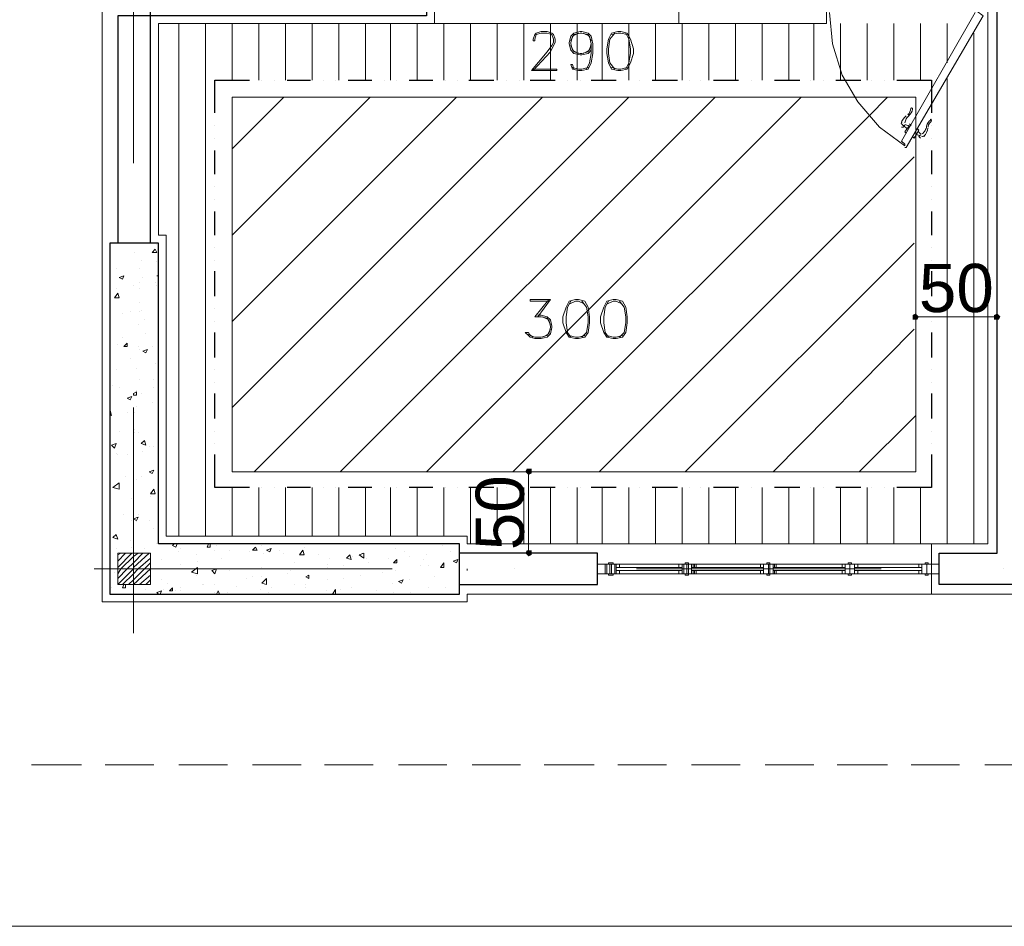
# Model space of a CAD drawing. Header units: metres. Extents: x 5.7 to 89.8, y 4 to 63.5.
# Tile 3 of 45: x 17.9 to 23.9, y 18 to 23.6. Entities that reach past the tile are written whole.
import ezdxf

# ---------------------------------------------------------------- set-up
doc = ezdxf.new("R2010")
doc.units = ezdxf.units.M
doc.header["$MEASUREMENT"] = 0
for name, color, linetype in [('PDF10_ax', 7, 'Continuous'), ('PDF10_column', 7, 'Continuous'), ('PDF10_dim', 7, 'Continuous'), ('PDF10_door', 7, 'Continuous'), ('PDF10_furn', 7, 'Continuous'), ('PDF10_halozen', 7, 'Continuous'), ('PDF10_hatch-plan', 7, 'Continuous'), ('PDF10_khatchin', 7, 'Continuous'), ('PDF10_Layer5', 7, 'Continuous'), ('PDF10_saghf kazeb', 7, 'Continuous'), ('PDF10_shear wall', 7, 'Continuous'), ('PDF10_Text', 7, 'Continuous'), ('PDF10_textt', 7, 'Continuous'), ('PDF10_wall', 7, 'Continuous'), ('PDF10_WIN', 7, 'Continuous')]:
    doc.layers.add(name, color=color, linetype=linetype)
doc.styles.add('PDF Arial', font='arial.ttf')

msp = doc.modelspace()

# ---------------------------------------------------------------- linework, layer by layer
at = {"layer": 'PDF10_ax', "lineweight": 9}
for points in [[(18.5818, 24.2096), (18.5818, 22.7072)], [(18.5818, 21.9559), (18.5818, 21.9559)], [(18.5818, 21.2047), (18.5818, 19.8178)], [(18.341, 20.2127), (20.1709, 20.2127)], [(20.9222, 20.2127), (20.9222, 20.2127)], [(21.6734, 20.2127), (23.1759, 20.2127)], [(23.9271, 20.2127), (23.9271, 20.2127)]]:
    msp.add_lwpolyline(points, dxfattribs=at)
at = {"layer": 'PDF10_column', "lineweight": 18}
for points in [[(18.5818, 23.8629), (18.5818, 23.5643)], [(18.5818, 20.3668), (18.5818, 20.0586)], [(18.4855, 20.2994), (18.5047, 20.309)], [(18.4855, 20.2608), (18.5336, 20.309)], [(18.4855, 20.2223), (18.5722, 20.309)], [(18.4855, 20.1838), (18.5047, 20.2127), (18.5818, 20.2897), (18.6107, 20.309)], [(18.4855, 20.1549), (18.5433, 20.2127), (18.5818, 20.2512), (18.6396, 20.309)], [(18.4855, 20.1164), (18.5818, 20.2127), (18.5818, 20.2223), (18.6781, 20.309)], [(18.5144, 20.1164), (18.5818, 20.1838), (18.6107, 20.2127), (18.6877, 20.2801)], [(18.7359, 20.2127), (18.4373, 20.2127)], [(18.5529, 20.1164), (18.5818, 20.1453), (18.6492, 20.2127), (18.6877, 20.2512)], [(18.5818, 20.1164), (18.6877, 20.2127)], [(18.6203, 20.1164), (18.6877, 20.1742)], [(18.6588, 20.1164), (18.6877, 20.1453)]]:
    msp.add_lwpolyline(points, dxfattribs=at)
msp.add_lwpolyline([(18.6877, 20.1164), (18.4855, 20.1164), (18.4855, 20.309), (18.6877, 20.309)], close=True, dxfattribs=at)
at = {"layer": 'PDF10_dim', "lineweight": 20}
for points in [[(23.3878, 21.7633), (23.3878, 21.8211)], [(23.8886, 21.7633), (23.8886, 21.8211)], [(23.8693, 21.7633), (23.8404, 21.7633), (23.4263, 21.7633), (23.407, 21.7633)], [(21.0089, 20.8098), (20.9511, 20.8098)], [(21.0089, 20.3283), (21.0089, 20.3571), (21.0089, 20.7713), (21.0089, 20.7906)], [(21.0089, 20.309), (20.9511, 20.309)]]:
    msp.add_lwpolyline(points, dxfattribs=at)
at = {"layer": 'PDF10_dim', "transparency": 33554559}
for points in [[(23.3878, 21.7826), (23.3685, 21.7729), (23.3878, 21.7633)], [(23.3878, 21.7633), (23.3974, 21.7729), (23.3878, 21.7826)], [(23.8886, 21.7633), (23.8886, 21.7826), (23.8693, 21.7729)], [(23.8982, 21.7729), (23.8886, 21.7633), (23.8886, 21.7826)], [(23.3685, 21.7729), (23.3878, 21.7633), (23.3685, 21.7633)], [(23.3685, 21.7633), (23.3685, 21.744), (23.3878, 21.7633)], [(23.3685, 21.744), (23.3878, 21.7633), (23.3878, 21.744)], [(23.407, 21.7633), (23.3878, 21.7633), (23.3974, 21.7729)], [(23.3878, 21.7633), (23.3878, 21.744), (23.3974, 21.744)], [(23.3974, 21.744), (23.407, 21.7633), (23.3878, 21.7633)], [(23.8693, 21.7729), (23.8693, 21.7633), (23.8886, 21.7633)], [(23.8693, 21.7633), (23.8886, 21.7633), (23.8693, 21.744)], [(23.8886, 21.7633), (23.8693, 21.744), (23.8886, 21.744)], [(23.9078, 21.7633), (23.8982, 21.7729), (23.8886, 21.7633)], [(23.8886, 21.744), (23.8982, 21.744), (23.8886, 21.7633)], [(23.8982, 21.744), (23.8886, 21.7633), (23.9078, 21.7633)], [(20.9992, 20.8291), (21.0089, 20.8098), (20.9896, 20.8098)], [(21.0089, 20.8098), (20.9896, 20.8098), (20.9992, 20.8002)], [(21.0089, 20.8291), (20.9992, 20.8291), (21.0089, 20.8098)], [(20.9992, 20.8002), (21.0089, 20.7906), (21.0089, 20.8098)], [(21.0281, 20.8098), (21.0281, 20.8291), (21.0089, 20.8098)], [(21.0281, 20.8291), (21.0089, 20.8098), (21.0089, 20.8291)], [(21.0089, 20.7906), (21.0089, 20.8098), (21.0281, 20.8002)], [(21.0089, 20.8098), (21.0281, 20.8002), (21.0281, 20.8098)], [(21.0089, 20.309), (20.9992, 20.3283), (20.9896, 20.309)], [(21.0089, 20.3283), (21.0089, 20.309), (20.9992, 20.3283)], [(21.0089, 20.309), (21.0281, 20.309), (21.0281, 20.3283)], [(21.0281, 20.3283), (21.0089, 20.3283), (21.0089, 20.309)], [(20.9896, 20.309), (20.9992, 20.2994), (21.0089, 20.309)], [(20.9992, 20.2994), (21.0089, 20.309), (21.0089, 20.2897)], [(21.0089, 20.2897), (21.0281, 20.2994), (21.0089, 20.309)], [(21.0281, 20.2994), (21.0089, 20.309), (21.0281, 20.309)]]:
    msp.add_solid(points, dxfattribs=at)
at = {"layer": 'PDF10_door', "lineweight": 18}
for points in [[(23.7537, 23.6318), (23.3011, 22.842), (23.3203, 22.8227), (23.3203, 22.8131), (23.1662, 22.9287), (23.0314, 23.0828), (22.9351, 23.2465), (22.8773, 23.4391), (22.858, 23.6318)], [(23.3203, 22.8035), (23.33, 22.8035), (23.8019, 23.6125), (23.7634, 23.6414)]]:
    msp.add_lwpolyline(points, dxfattribs=at)
at = {"layer": 'PDF10_door', "lineweight": 5}
for points in [[(23.3429, 23.0082, 0.014544), (23.3392, 23.0052, 0.199983), (23.3584, 23.0423, -1.000012), (23.3685, 23.0388, -0.199983), (23.3439, 22.9993)], [(23.3487, 23.0005, 0.099026), (23.33, 22.9792, 0.092322), (23.3212, 22.9543)], [(23.3019, 22.9576, 0.361433), (23.3107, 22.9383), (23.3203, 22.9383), (23.3107, 22.9287), (23.3011, 22.9287)], [(23.4283, 22.8869, 0.092349), (23.4455, 22.907, 0.098999), (23.4546, 22.9338, -0.199983), (23.4798, 22.9736)], [(23.4634, 22.9279, 0.014536), (23.4641, 22.9326, -0.199983), (23.4856, 22.966)]]:
    msp.add_lwpolyline(points, format="xyb", dxfattribs=at)
for points in [[(23.3107, 22.9479), (23.3107, 22.9479)], [(23.3107, 22.9287), (23.3203, 22.9383)], [(23.3492, 22.9383), (23.3203, 22.8998), (23.33, 22.8902)], [(23.3589, 22.9383), (23.3492, 22.9479)], [(23.3974, 22.919), (23.407, 22.9094), (23.3781, 22.8613), (23.3685, 22.8709)], [(23.3781, 22.8709), (23.3781, 22.8709)], [(23.3974, 22.9094), (23.3974, 22.9094)], [(23.407, 22.8709), (23.4167, 22.8805), (23.407, 22.8709), (23.4167, 22.8613)], [(23.4263, 22.8805), (23.4263, 22.8805)]]:
    msp.add_lwpolyline(points, dxfattribs=at)
for centre, radius, start, end in [((23.4022, 22.9142), 0.1108, 130.71527, 160.51579), ((23.2963, 22.895), 0.0433, 30.05826, 61.86959), ((23.3444, 22.9816), 0.0433, 238.13419, 269.95045), ((23.4793, 22.972), 0.00482, 307.38217, 127.38024), ((23.3926, 22.8372), 0.0433, 58.12866, 89.94495), ((23.4407, 22.9239), 0.0433, 210.06458, 241.87445), ((23.4311, 22.8853), 0.0144, 240.00696, 319.48271), ((23.3541, 22.9431), 0.1108, 319.48246, 349.28832)]:
    msp.add_arc(centre, radius, start, end, dxfattribs=at)
at = {"layer": 'PDF10_furn', "lineweight": 9}
msp.add_lwpolyline([(58.1853, 29.0156), (58.1853, 18.0168), (15.2301, 18.0168), (15.2301, 52.8143), (66.0829, 52.8143), (66.0829, 29.0156)], close=True, dxfattribs=at)
at = {"layer": 'PDF10_halozen', "lineweight": 25}
for points in [[(19.0826, 23.0154), (19.0826, 23.2176), (19.2945, 23.2176)], [(19.3716, 23.2176), (19.3716, 23.2176)], [(19.4486, 23.2176), (19.4486, 23.2176)], [(19.5257, 23.2176), (19.6701, 23.2176)], [(19.7472, 23.2176), (19.7472, 23.2176)], [(19.8242, 23.2176), (19.8242, 23.2176)], [(19.9013, 23.2176), (20.0457, 23.2176)], [(20.1228, 23.2176), (20.1228, 23.2176)], [(20.1998, 23.2176), (20.1998, 23.2176)], [(20.2769, 23.2176), (20.4214, 23.2176)], [(20.4984, 23.2176), (20.4984, 23.2176)], [(20.5755, 23.2176), (20.5755, 23.2176)], [(20.6429, 23.2176), (20.797, 23.2176)], [(20.874, 23.2176), (20.874, 23.2176)], [(20.9511, 23.2176), (20.9511, 23.2176)], [(21.0185, 23.2176), (21.1726, 23.2176)], [(21.2496, 23.2176), (21.2496, 23.2176)], [(21.3267, 23.2176), (21.3267, 23.2176)], [(21.3941, 23.2176), (21.5482, 23.2176)], [(21.6253, 23.2176), (21.6253, 23.2176)], [(21.6927, 23.2176), (21.6927, 23.2176)], [(21.7697, 23.2176), (21.9238, 23.2176)], [(22.0009, 23.2176), (22.0009, 23.2176)], [(22.0683, 23.2176), (22.0683, 23.2176)], [(22.1453, 23.2176), (22.2994, 23.2176)], [(22.3765, 23.2176), (22.3765, 23.2176)], [(22.4439, 23.2176), (22.4439, 23.2176)], [(22.521, 23.2176), (22.6751, 23.2176)], [(22.7425, 23.2176), (22.7425, 23.2176)], [(22.8195, 23.2176), (22.8195, 23.2176)], [(22.8966, 23.2176), (23.0507, 23.2176)], [(23.1181, 23.2176), (23.1181, 23.2176)], [(23.1951, 23.2176), (23.1951, 23.2176)], [(23.2722, 23.2176), (23.4841, 23.2176), (23.4841, 23.0154)], [(19.0826, 22.9383), (19.0826, 22.9383)], [(23.4841, 22.9383), (23.4841, 22.9383)], [(19.0826, 22.8613), (19.0826, 22.8613)], [(23.4841, 22.8613), (23.4841, 22.8613)], [(19.0826, 22.6397), (19.0826, 22.7842)], [(23.4841, 22.7842), (23.4841, 22.6397)], [(19.0826, 22.5627), (19.0826, 22.5627)], [(23.4841, 22.5627), (23.4841, 22.5627)], [(19.0826, 22.4856), (19.0826, 22.4856)], [(23.4841, 22.4856), (23.4841, 22.4856)], [(19.0826, 22.2641), (19.0826, 22.4086)], [(23.4841, 22.4086), (23.4841, 22.2641)], [(19.0826, 22.1871), (19.0826, 22.1871)], [(23.4841, 22.1871), (23.4841, 22.1871)], [(19.0826, 22.11), (19.0826, 22.11)], [(23.4841, 22.11), (23.4841, 22.11)], [(19.0826, 21.8885), (19.0826, 22.0426)], [(23.4841, 22.0426), (23.4841, 21.8885)], [(19.0826, 21.8115), (19.0826, 21.8115)], [(23.4841, 21.8115), (23.4841, 21.8115)], [(19.0826, 21.7344), (19.0826, 21.7344)], [(23.4841, 21.7344), (23.4841, 21.7344)], [(19.0826, 21.5129), (19.0826, 21.667)], [(23.4841, 21.667), (23.4841, 21.5129)], [(19.0826, 21.4358), (19.0826, 21.4358)], [(23.4841, 21.4358), (23.4841, 21.4358)], [(19.0826, 21.3588), (19.0826, 21.3588)], [(23.4841, 21.3588), (23.4841, 21.3588)], [(19.0826, 21.1373), (19.0826, 21.2914)], [(23.4841, 21.2914), (23.4841, 21.1373)], [(19.0826, 21.0602), (19.0826, 21.0602)], [(23.4841, 21.0602), (23.4841, 21.0602)], [(19.0826, 20.9832), (19.0826, 20.9832)], [(23.4841, 20.9832), (23.4841, 20.9832)], [(19.2945, 20.7135), (19.0826, 20.7135), (19.0826, 20.9158)], [(23.4841, 20.9158), (23.4841, 20.7135), (23.2722, 20.7135)], [(19.3716, 20.7135), (19.3716, 20.7135)], [(19.4486, 20.7135), (19.4486, 20.7135)], [(19.6701, 20.7135), (19.5257, 20.7135)], [(19.7472, 20.7135), (19.7472, 20.7135)], [(19.8242, 20.7135), (19.8242, 20.7135)], [(20.0457, 20.7135), (19.9013, 20.7135)], [(20.1228, 20.7135), (20.1228, 20.7135)], [(20.1998, 20.7135), (20.1998, 20.7135)], [(20.4214, 20.7135), (20.2769, 20.7135)], [(20.4984, 20.7135), (20.4984, 20.7135)], [(20.5755, 20.7135), (20.5755, 20.7135)], [(20.797, 20.7135), (20.6429, 20.7135)], [(20.874, 20.7135), (20.874, 20.7135)], [(20.9511, 20.7135), (20.9511, 20.7135)], [(21.1726, 20.7135), (21.0185, 20.7135)], [(21.2496, 20.7135), (21.2496, 20.7135)], [(21.3267, 20.7135), (21.3267, 20.7135)], [(21.5482, 20.7135), (21.3941, 20.7135)], [(21.6253, 20.7135), (21.6253, 20.7135)], [(21.6927, 20.7135), (21.6927, 20.7135)], [(21.9238, 20.7135), (21.7697, 20.7135)], [(22.0009, 20.7135), (22.0009, 20.7135)], [(22.0683, 20.7135), (22.0683, 20.7135)], [(22.2994, 20.7135), (22.1453, 20.7135)], [(22.3765, 20.7135), (22.3765, 20.7135)], [(22.4439, 20.7135), (22.4439, 20.7135)], [(22.6751, 20.7135), (22.521, 20.7135)], [(22.7425, 20.7135), (22.7425, 20.7135)], [(22.8195, 20.7135), (22.8195, 20.7135)], [(23.0507, 20.7135), (22.8966, 20.7135)], [(23.1181, 20.7135), (23.1181, 20.7135)], [(23.1951, 20.7135), (23.1951, 20.7135)]]:
    msp.add_lwpolyline(points, dxfattribs=at)
at = {"layer": 'PDF10_hatch-plan', "lineweight": 18}
for points in [[(18.8611, 20.4149), (18.8611, 23.5643)], [(19.0248, 20.4149), (19.0248, 23.5643)], [(19.1886, 23.2176), (19.1886, 23.5643)], [(19.3523, 23.2176), (19.3523, 23.5643)], [(19.516, 23.2176), (19.516, 23.5643)], [(19.6798, 23.2176), (19.6798, 23.5643)], [(19.8435, 23.2176), (19.8435, 23.5643)], [(20.0072, 23.2176), (20.0072, 23.5643)], [(20.1613, 23.2176), (20.1613, 23.5643)], [(20.325, 23.2176), (20.325, 23.5643)], [(20.4888, 23.2176), (20.4888, 23.5643)], [(20.6525, 23.2176), (20.6525, 23.5643)], [(20.8162, 23.2176), (20.8162, 23.5643)], [(20.98, 23.2176), (20.98, 23.5643)], [(21.1437, 23.2176), (21.1437, 23.5643)], [(21.3074, 23.2176), (21.3074, 23.5643)], [(21.4615, 23.2176), (21.4615, 23.5643)], [(21.6253, 23.2176), (21.6253, 23.5643)], [(21.789, 23.2176), (21.789, 23.5643)], [(21.9527, 23.2176), (21.9527, 23.5643)], [(22.1164, 23.2176), (22.1164, 23.5643)], [(22.2802, 23.2176), (22.2802, 23.5643)], [(22.4439, 23.2176), (22.4439, 23.5643)], [(22.6076, 23.2176), (22.6076, 23.5643)], [(22.7617, 23.2176), (22.7617, 23.5643)], [(22.9255, 23.5643), (22.9255, 23.2658), (22.9255, 23.2176)], [(23.0892, 23.2176), (23.0892, 23.5643)], [(23.2529, 23.2176), (23.2529, 23.5643)], [(23.4167, 23.2176), (23.4167, 23.5643)], [(23.5804, 23.3236), (23.5804, 23.5643)], [(23.7441, 20.3668), (23.7441, 23.5065)], [(23.5804, 20.3668), (23.5804, 23.2272)], [(19.1886, 22.7938), (19.5064, 23.1117)], [(19.1886, 22.2641), (20.0361, 23.1117)], [(19.1886, 21.7344), (20.5658, 23.1117)], [(19.1886, 21.2047), (21.0955, 23.1117)], [(19.3234, 20.8098), (21.6253, 23.1117)], [(19.8531, 20.8098), (22.155, 23.1117)], [(20.3828, 20.8098), (22.6847, 23.1117)], [(20.9125, 20.8098), (23.0988, 22.9961), (23.2144, 23.1117)], [(21.4423, 20.8098), (23.3781, 22.7457)], [(18.5047, 22.216), (18.5047, 22.216)], [(18.7263, 22.2063), (18.7263, 22.2063)], [(21.972, 20.8098), (23.3781, 22.216)], [(18.4373, 22.1774), (18.4373, 22.1871)], [(18.4373, 22.1774), (18.4373, 22.1774)], [(18.5914, 22.1582), (18.5914, 22.1582)], [(18.63, 22.11), (18.63, 22.11)], [(18.7263, 22.1004), (18.7263, 22.1004)], [(18.4759, 22.0619), (18.4759, 22.0619)], [(18.6203, 22.0619), (18.6203, 22.0619)], [(18.6203, 21.9752), (18.6203, 21.9752)], [(18.6396, 22.0041), (18.6396, 22.0041)], [(18.7166, 21.9752), (18.7166, 21.9752)], [(18.7263, 21.9559), (18.7263, 21.9559)], [(18.4759, 21.9367), (18.4759, 21.9367)], [(18.6203, 21.9367), (18.6203, 21.9367)], [(18.6203, 21.85), (18.6203, 21.85)], [(18.5144, 21.7826), (18.5144, 21.7826)], [(18.5625, 21.7922), (18.5625, 21.7922)], [(18.6203, 21.7922), (18.6203, 21.7922)], [(18.63, 21.8018), (18.63, 21.8018)], [(18.4373, 21.7537), (18.4373, 21.7537)], [(18.6107, 21.7151), (18.6107, 21.7151)], [(18.6492, 21.744), (18.6492, 21.744)], [(18.6588, 21.6574), (18.6588, 21.6574)], [(22.5113, 20.8098), (23.3781, 21.6863)], [(18.5144, 21.6381), (18.5144, 21.6381)], [(18.4855, 21.5899), (18.4855, 21.5899)], [(18.6107, 21.5803), (18.6107, 21.5803)], [(18.6203, 21.561), (18.6203, 21.561)], [(18.6974, 21.5803), (18.6974, 21.5803)], [(18.5625, 21.5033), (18.5625, 21.5033)], [(18.7166, 21.4744), (18.7166, 21.4744)], [(18.4759, 21.4358), (18.4759, 21.4358)], [(18.6011, 21.4455), (18.6011, 21.4455)], [(18.6203, 21.3781), (18.6203, 21.3781)], [(18.707, 21.3781), (18.707, 21.3781)], [(18.4566, 21.3395), (18.4566, 21.3395)], [(18.4951, 21.3299), (18.4951, 21.3299)], [(18.6011, 21.3106), (18.6011, 21.3106)], [(18.63, 21.2914), (18.63, 21.2914)], [(18.707, 21.3299), (18.707, 21.3299)], [(18.6974, 21.2336), (18.6974, 21.2336)], [(18.4373, 21.1951), (18.4373, 21.1951)], [(18.4373, 21.1662), (18.447, 21.1565), (18.4373, 21.1951)], [(18.5433, 21.1758), (18.5433, 21.1758)], [(18.5914, 21.1758), (18.5914, 21.1758)], [(18.6011, 21.2143), (18.6011, 21.2143)], [(23.041, 20.8098), (23.3878, 21.1565)], [(18.4951, 21.0602), (18.4951, 21.0602)], [(18.5914, 21.0699), (18.5914, 21.0699)], [(18.5914, 21.0506), (18.5914, 21.0506)], [(18.6107, 21.0506), (18.6107, 21.0506)], [(18.4662, 20.9735), (18.4662, 20.9735)], [(18.6396, 20.935), (18.6396, 20.935)], [(18.6781, 20.9639), (18.6781, 20.9639)], [(18.707, 20.9639), (18.707, 20.9639)], [(18.4759, 20.9254), (18.4759, 20.9254)], [(18.4855, 20.9158), (18.4855, 20.9158)], [(18.5433, 20.9158), (18.5433, 20.9158)], [(18.5818, 20.9158), (18.5818, 20.9158)], [(18.5336, 20.7809), (18.5336, 20.7809)], [(18.5818, 20.7809), (18.5818, 20.7809)], [(18.6011, 20.7617), (18.6011, 20.7617)], [(18.63, 20.7809), (18.63, 20.7809)], [(19.1886, 20.4149), (19.1886, 20.7135)], [(19.3523, 20.4149), (19.3523, 20.7135)], [(19.516, 20.4149), (19.516, 20.7135)], [(19.6798, 20.4149), (19.6798, 20.7135)], [(19.8435, 20.4149), (19.8435, 20.7135)], [(20.0072, 20.4149), (20.0072, 20.7135)], [(20.1613, 20.4149), (20.1613, 20.7135)], [(20.325, 20.4149), (20.325, 20.7135)], [(20.4888, 20.4149), (20.4888, 20.7135)], [(20.6525, 20.3668), (20.6525, 20.7135)], [(20.8162, 20.3668), (20.8162, 20.7135)], [(20.98, 20.3668), (20.98, 20.7135)], [(21.1437, 20.3668), (21.1437, 20.7135)], [(21.3074, 20.3668), (21.3074, 20.7135)], [(21.4615, 20.3668), (21.4615, 20.7135)], [(21.6253, 20.3668), (21.6253, 20.7135)], [(21.789, 20.3668), (21.789, 20.7135)], [(21.9527, 20.3668), (21.9527, 20.7135)], [(22.1164, 20.3668), (22.1164, 20.7135)], [(22.2802, 20.3668), (22.2802, 20.7135)], [(22.4439, 20.3668), (22.4439, 20.7135)], [(22.6076, 20.3668), (22.6076, 20.7135)], [(22.7617, 20.3668), (22.7617, 20.7135)], [(22.9255, 20.3668), (22.9255, 20.7135)], [(23.0892, 20.3668), (23.0892, 20.7135)], [(23.2529, 20.3668), (23.2529, 20.7135)], [(23.4167, 20.3668), (23.4167, 20.7135)], [(18.5722, 20.6461), (18.5722, 20.6461)], [(18.6877, 20.6557), (18.6877, 20.6557)], [(18.524, 20.5498), (18.524, 20.5498)], [(18.5722, 20.5112), (18.5722, 20.5112)], [(18.5818, 20.5209), (18.5818, 20.5209)], [(18.6107, 20.5498), (18.6107, 20.5498)], [(18.6781, 20.5112), (18.6781, 20.5112)], [(18.7359, 20.5498), (18.7359, 20.5498)], [(18.5818, 20.492), (18.5818, 20.492)], [(18.6011, 20.5016), (18.6011, 20.5016)], [(18.707, 20.4631), (18.707, 20.4631)], [(18.4759, 20.4149), (18.4759, 20.4149)], [(18.5625, 20.386), (18.5625, 20.386)], [(18.4373, 20.3475), (18.4373, 20.3475)], [(18.4759, 20.3379), (18.4759, 20.3379)], [(18.5722, 20.3475), (18.5722, 20.3475)], [(18.6492, 20.3379), (18.6492, 20.3379)], [(18.7263, 20.3668), (18.7263, 20.3668)], [(18.8515, 20.3668), (18.8418, 20.3475), (18.8226, 20.3571), (18.8322, 20.3668)], [(18.8707, 20.3379), (18.8707, 20.3379)], [(19.0537, 20.3668), (19.0537, 20.3475), (19.0345, 20.3475), (19.0441, 20.3668)], [(19.0826, 20.3283), (19.0826, 20.3283)], [(19.0922, 20.3571), (19.0922, 20.3571)], [(19.1693, 20.3283), (19.1693, 20.3283)], [(19.3716, 20.3571), (19.3716, 20.3571)], [(19.4775, 20.3283), (19.4775, 20.3283)], [(19.6316, 20.3475), (19.6316, 20.3475)], [(20.1902, 20.3379), (20.1902, 20.3379)], [(20.4791, 20.3571), (20.4791, 20.3571)], [(18.7552, 20.2705), (18.7552, 20.2705)], [(18.8611, 20.3186), (18.8611, 20.3186)], [(18.967, 20.2994), (18.967, 20.2994)], [(19.1211, 20.2801), (19.1211, 20.2801)], [(19.2945, 20.3186), (19.2945, 20.3186)], [(19.3812, 20.309), (19.3812, 20.309)], [(19.5064, 20.309), (19.5064, 20.309)], [(19.7183, 20.2994), (19.7183, 20.2994)], [(19.7857, 20.2801), (19.7857, 20.2801)], [(19.9302, 20.2897), (19.9302, 20.2897)], [(19.988, 20.309), (19.988, 20.309)], [(20.0168, 20.2801), (20.0168, 20.2801)], [(20.1517, 20.2801), (20.1517, 20.2801)], [(20.248, 20.3186), (20.248, 20.3186)], [(20.2769, 20.2897), (20.2769, 20.2897)], [(20.3636, 20.2705), (20.3636, 20.2705)], [(20.3828, 20.2994), (20.3828, 20.2994)], [(20.5273, 20.3186), (20.5273, 20.3186)], [(20.5755, 20.2705), (20.5755, 20.2705)], [(18.8707, 20.2416), (18.8707, 20.2416)], [(18.9767, 20.2608), (18.9767, 20.2608)], [(19.1693, 20.203), (19.1693, 20.203)], [(19.3716, 20.2223), (19.3716, 20.2223)], [(19.5449, 20.203), (19.5449, 20.203)], [(19.5738, 20.2512), (19.5738, 20.2512)], [(19.7761, 20.2416), (19.7761, 20.2416)], [(19.7761, 20.2223), (19.7761, 20.2223)], [(19.8724, 20.2319), (19.8724, 20.2319)], [(20.0265, 20.2512), (20.0265, 20.2512)], [(20.1902, 20.203), (20.1902, 20.203)], [(20.3443, 20.2319), (20.3443, 20.2319)], [(20.3925, 20.2319), (20.3925, 20.2319)], [(20.5755, 20.2608), (20.5755, 20.2608)], [(18.4662, 20.1934), (18.4662, 20.1934)], [(18.7552, 20.1453), (18.7552, 20.1453)], [(18.967, 20.1742), (18.967, 20.1742)], [(19.2752, 20.1549), (19.2752, 20.1549)], [(19.3138, 20.1645), (19.3138, 20.1645)], [(19.3716, 20.1645), (19.3716, 20.1645)], [(19.5257, 20.1838), (19.5257, 20.1838)], [(19.7761, 20.1453), (19.7761, 20.1453)], [(19.8724, 20.1549), (19.8724, 20.1549)], [(19.9783, 20.1742), (19.9783, 20.1742)], [(20.1132, 20.1934), (20.1132, 20.1934)], [(20.2769, 20.1453), (20.2769, 20.1453)], [(20.431, 20.1645), (20.431, 20.1645)], [(18.447, 20.0971), (18.447, 20.0971)], [(18.5336, 20.1164), (18.5336, 20.0971), (18.5144, 20.0971), (18.524, 20.1164)], [(18.6588, 20.0875), (18.6588, 20.0875)], [(18.7648, 20.0875), (18.7648, 20.0875)], [(18.7937, 20.126), (18.7937, 20.126)], [(18.8707, 20.0971), (18.8707, 20.0971)], [(19.0056, 20.1164), (19.0056, 20.1164)], [(19.0152, 20.1164), (19.0152, 20.1164)], [(19.0826, 20.1164), (19.0826, 20.1164)], [(19.2175, 20.1067), (19.2175, 20.1067)], [(19.3619, 20.0875), (19.3619, 20.0875)], [(19.4293, 20.0971), (19.4293, 20.0971)], [(19.5738, 20.1164), (19.5738, 20.1164)], [(19.6412, 20.1164), (19.6412, 20.1164)], [(19.6412, 20.0971), (19.6412, 20.0971)], [(19.805, 20.0586), (19.8242, 20.0875), (19.8242, 20.0586)], [(19.8531, 20.0875), (19.8531, 20.0875)], [(19.9205, 20.0971), (19.9205, 20.0971)], [(20.1709, 20.126), (20.1709, 20.126)], [(20.3925, 20.0971), (20.3925, 20.0971)], [(20.4984, 20.0971), (20.4984, 20.0971)], [(18.7359, 20.0586), (18.7263, 20.0682), (18.7552, 20.0778), (18.7455, 20.0586)], [(18.8418, 20.0778), (18.8418, 20.0778)], [(18.8707, 20.0778), (18.8707, 20.0778)], [(19.0826, 20.0682), (19.0826, 20.0682)], [(19.0922, 20.0586), (19.1019, 20.0778), (19.1115, 20.0586)], [(19.1597, 20.0682), (19.1597, 20.0682)], [(19.4101, 20.0682), (19.4101, 20.0682)], [(19.7664, 20.0778), (19.7664, 20.0778)], [(20.0746, 20.0778), (20.0746, 20.0778)], [(20.1806, 20.0682), (20.1806, 20.0682)], [(20.2865, 20.0682), (20.2865, 20.0682)]]:
    msp.add_lwpolyline(points, dxfattribs=at)
for points in [[(18.7166, 22.1774), (18.7263, 22.1582), (18.6974, 22.1582)], [(18.524, 22.0137), (18.5144, 21.9945), (18.4951, 22.0041)], [(18.7359, 22.0137), (18.7263, 22.0137)], [(18.4855, 21.9078), (18.4951, 21.8789), (18.4662, 21.8789)], [(18.5433, 21.5996), (18.5433, 21.5803), (18.524, 21.5803)], [(18.6685, 21.561), (18.6588, 21.5418), (18.6396, 21.5514)], [(18.6011, 21.301), (18.6011, 21.2817), (18.5818, 21.2817), (18.5818, 21.2914)], [(18.5722, 21.2721), (18.5625, 21.2528), (18.5433, 21.2625)], [(18.6492, 21.0024), (18.6588, 20.9735), (18.63, 20.9832)], [(18.4759, 20.9832), (18.4662, 20.9543), (18.447, 20.9735)], [(18.707, 20.8194), (18.6974, 20.8002), (18.6781, 20.8098)], [(18.4951, 20.7039), (18.4566, 20.7135), (18.4951, 20.7424)], [(18.707, 20.7039), (18.7166, 20.675), (18.6877, 20.675)], [(18.6107, 20.5305), (18.6011, 20.5112), (18.5818, 20.5209)], [(18.4759, 20.4246), (18.4855, 20.3957), (18.4566, 20.4053)], [(19.333, 20.3475), (19.3427, 20.3283), (19.3138, 20.3283)], [(19.4293, 20.3379), (19.4197, 20.3186), (19.4004, 20.3283)], [(19.622, 20.3283), (19.6316, 20.2994), (19.6027, 20.2994)], [(19.9109, 20.2994), (19.9205, 20.2705), (19.8916, 20.2801)], [(19.9976, 20.309), (19.9976, 20.2801), (19.9687, 20.2994)], [(20.1998, 20.2705), (20.1998, 20.2512), (20.1806, 20.2512)], [(20.5755, 20.2705), (20.5658, 20.2512), (20.5466, 20.2608)], [(18.9767, 20.1838), (18.9381, 20.1934), (18.9767, 20.2223)], [(19.0922, 20.2127), (19.0826, 20.1838), (19.0634, 20.203)], [(20.4888, 20.2512), (20.4888, 20.2223), (20.4695, 20.2223)], [(19.4004, 20.1164), (19.3716, 20.126), (19.4004, 20.1549)], [(19.6605, 20.1742), (19.6605, 20.1549), (19.6412, 20.1645)], [(20.2384, 20.1453), (20.2287, 20.126), (20.2095, 20.1356)], [(18.8226, 20.0971), (18.8226, 20.0778), (18.8033, 20.0778)]]:
    msp.add_lwpolyline(points, close=True, dxfattribs=at)
at = {"layer": 'PDF10_khatchin', "lineweight": 18}
for points in [[(17.9558, 19.0088), (18.264, 19.0088)], [(18.4084, 19.0088), (18.707, 19.0088)], [(18.8611, 19.0088), (19.1597, 19.0088)], [(19.3138, 19.0088), (19.6123, 19.0088)], [(19.7568, 19.0088), (20.0554, 19.0088)], [(20.2095, 19.0088), (20.508, 19.0088)], [(20.6621, 19.0088), (20.9607, 19.0088)], [(21.1052, 19.0088), (21.4134, 19.0088)], [(21.5578, 19.0088), (21.8564, 19.0088)], [(22.0105, 19.0088), (22.3091, 19.0088)], [(22.4632, 19.0088), (22.7617, 19.0088)], [(22.9062, 19.0088), (23.2144, 19.0088)], [(23.3589, 19.0088), (23.6574, 19.0088)], [(23.8115, 19.0088), (24.1101, 19.0088)]]:
    msp.add_lwpolyline(points, dxfattribs=at)
at = {"layer": 'PDF10_Layer5', "lineweight": 13}
for points in [[(43.8348, 20.0586), (23.4841, 20.0586), (23.4841, 20.3668), (23.8308, 20.3668), (23.8308, 23.7666), (24.0331, 23.7666), (24.0331, 20.3668), (28.7331, 20.3668), (28.7331, 24.8164), (32.6337, 24.8164), (32.6337, 24.6141), (31.738, 24.6141), (31.738, 24.5082), (31.4394, 24.5082), (31.4394, 24.6141), (28.9353, 24.6141), (28.9353, 20.3668), (42.7368, 20.3668)], [(18.4855, 23.8629), (19.439, 23.8629), (19.439, 24.4119), (19.7375, 24.4119), (19.7375, 23.7666), (20.431, 23.7666), (20.431, 23.5643), (18.7359, 23.5643), (18.7359, 22.2641), (18.7841, 22.2641), (18.7841, 20.4149), (20.6332, 20.4149), (20.6332, 20.3668), (23.4841, 20.3668)], [(18.6877, 23.8629), (18.3892, 23.8629), (18.3892, 20.0104), (20.6332, 20.0104), (20.6332, 20.0586), (23.4841, 20.0586)], [(21.9335, 23.5643), (20.431, 23.5643)], [(20.6332, 20.203), (20.6332, 20.2127)]]:
    msp.add_lwpolyline(points, dxfattribs=at)
msp.add_lwpolyline([(22.5306, 23.7666), (22.5306, 24.4119), (22.7328, 24.4119), (22.7328, 23.7666), (22.8388, 23.7666), (22.8388, 23.5643), (21.9335, 23.5643), (21.9335, 23.7666)], close=True, dxfattribs=at)
at = {"layer": 'PDF10_saghf kazeb', "lineweight": 18}
msp.add_lwpolyline([(19.1886, 23.1117), (23.3878, 23.1117), (23.3878, 20.8098), (19.1886, 20.8098)], close=True, dxfattribs=at)
at = {"layer": 'PDF10_shear wall', "lineweight": 30}
msp.add_lwpolyline([(18.4373, 20.0586), (20.5851, 20.0586), (20.5851, 20.3668), (18.7359, 20.3668), (18.7359, 22.216), (18.4373, 22.216)], close=True, dxfattribs=at)
at = {"layer": 'PDF10_textt', "lineweight": 20}
for points in [[(21.0378, 23.285), (21.1822, 23.285), (21.1822, 23.2754), (21.0281, 23.2754), (21.1244, 23.391), (21.1533, 23.4295), (21.163, 23.4488), (21.163, 23.468), (21.1533, 23.4969), (21.1244, 23.5065), (21.0859, 23.5065), (21.057, 23.4969), (21.0474, 23.468), (21.0474, 23.4584), (21.0378, 23.4584), (21.0378, 23.468), (21.0474, 23.4969), (21.057, 23.5065), (21.0859, 23.5162), (21.1244, 23.5162), (21.1533, 23.5065), (21.163, 23.4969), (21.1726, 23.468), (21.1726, 23.4488), (21.163, 23.4295), (21.1437, 23.391), (21.0378, 23.2754)], [(21.3941, 23.4006), (21.3748, 23.3813), (21.3363, 23.3717), (21.3267, 23.3717), (21.2882, 23.3813), (21.2689, 23.4006), (21.2593, 23.4391), (21.2593, 23.4488), (21.2689, 23.4873), (21.2882, 23.5065), (21.3267, 23.5162), (21.3363, 23.5162), (21.3748, 23.5065), (21.3941, 23.4873), (21.4037, 23.4391), (21.4037, 23.3813), (21.3941, 23.3236), (21.3748, 23.285), (21.3363, 23.2754), (21.3171, 23.2754), (21.2785, 23.285), (21.2689, 23.3139), (21.2785, 23.3139), (21.2882, 23.285)], [(21.3171, 23.3813), (21.2785, 23.4006), (21.2689, 23.4391), (21.2689, 23.4488), (21.2785, 23.4873), (21.3171, 23.5065)], [(21.2689, 23.4584), (21.2882, 23.4969), (21.3267, 23.5065), (21.3363, 23.5065), (21.3748, 23.4969), (21.3941, 23.4584)], [(21.3459, 23.5065), (21.3845, 23.4873), (21.3941, 23.4391), (21.3941, 23.3813), (21.3845, 23.3236), (21.3652, 23.285)], [(21.5386, 23.5065), (21.5097, 23.468), (21.5, 23.4102), (21.5, 23.3813), (21.5097, 23.3236), (21.5386, 23.285)], [(21.6156, 23.4969), (21.5771, 23.5065), (21.5578, 23.5065), (21.5193, 23.4969)], [(21.606, 23.285), (21.6253, 23.3236), (21.6349, 23.3813), (21.6349, 23.4102), (21.6253, 23.468), (21.606, 23.5065)], [(21.3941, 23.4295), (21.3748, 23.391), (21.3363, 23.3813), (21.3267, 23.3813), (21.2882, 23.391), (21.2689, 23.4295)], [(21.3941, 23.4391), (21.3845, 23.4006), (21.3459, 23.3813)], [(21.3748, 23.2947), (21.3363, 23.285), (21.3171, 23.285), (21.2785, 23.2947)], [(21.5193, 23.2947), (21.5578, 23.285), (21.5771, 23.285), (21.6156, 23.2947)], [(21.1341, 21.8596), (21.0185, 21.8596), (21.0185, 21.8692), (21.1437, 21.8692), (21.0666, 21.7633)], [(21.1341, 21.8692), (21.0474, 21.7633), (21.0859, 21.7633), (21.1244, 21.7537), (21.1437, 21.7151)], [(21.2689, 21.8596), (21.2496, 21.8211), (21.24, 21.7633), (21.24, 21.7248), (21.2496, 21.667), (21.2689, 21.6381)], [(21.3556, 21.8404), (21.3171, 21.8596), (21.2978, 21.8596), (21.2593, 21.8404)], [(21.3363, 21.6381), (21.3652, 21.667), (21.3748, 21.7248), (21.3748, 21.7633), (21.3652, 21.8211), (21.3363, 21.8596)], [(21.5, 21.8596), (21.4808, 21.8211), (21.4712, 21.7633), (21.4712, 21.7248), (21.4808, 21.667), (21.5, 21.6381)], [(21.5867, 21.8404), (21.5482, 21.8596), (21.5289, 21.8596), (21.4904, 21.8404)], [(21.5675, 21.6381), (21.5964, 21.667), (21.606, 21.7248), (21.606, 21.7633), (21.5964, 21.8211), (21.5675, 21.8596)], [(21.0666, 21.7729), (21.0859, 21.7729), (21.1244, 21.7633), (21.1437, 21.744), (21.1533, 21.7055), (21.1533, 21.6959), (21.1437, 21.6574), (21.1244, 21.6381), (21.0859, 21.6285), (21.0474, 21.6285), (21.0185, 21.6381), (21.0089, 21.6477), (20.9896, 21.667), (21.0089, 21.667), (21.0185, 21.6477), (21.0474, 21.6381), (21.0859, 21.6381), (21.1244, 21.6477), (21.1437, 21.6863)], [(21.0955, 21.7633), (21.1341, 21.744), (21.1437, 21.7055), (21.1437, 21.6959), (21.1341, 21.6574), (21.0955, 21.6381)], [(21.0378, 21.6381), (21.0089, 21.6574)], [(21.2593, 21.6477), (21.2978, 21.6381), (21.3171, 21.6381), (21.3556, 21.6477)], [(21.4904, 21.6477), (21.5289, 21.6381), (21.5482, 21.6381), (21.5867, 21.6477)]]:
    msp.add_lwpolyline(points, dxfattribs=at)
for points in [[(21.5578, 23.5162), (21.5193, 23.5065), (21.5, 23.468), (21.4904, 23.4102), (21.4904, 23.3813), (21.5, 23.3236), (21.5193, 23.285), (21.5578, 23.2754), (21.5771, 23.2754), (21.6156, 23.285), (21.6349, 23.3236), (21.6541, 23.3813), (21.6541, 23.4102), (21.6349, 23.468), (21.6156, 23.5065), (21.5771, 23.5162)], [(21.2978, 21.8692), (21.2593, 21.8596), (21.24, 21.8211), (21.2207, 21.7633), (21.2207, 21.7248), (21.24, 21.667), (21.2593, 21.6381), (21.2978, 21.6285), (21.3171, 21.6285), (21.3556, 21.6381), (21.3748, 21.667), (21.3845, 21.7248), (21.3845, 21.7633), (21.3748, 21.8211), (21.3556, 21.8596), (21.3171, 21.8692)], [(21.5289, 21.8692), (21.4904, 21.8596), (21.4712, 21.8211), (21.4519, 21.7633), (21.4519, 21.7248), (21.4712, 21.667), (21.4904, 21.6381), (21.5289, 21.6285), (21.5482, 21.6285), (21.5867, 21.6381), (21.606, 21.667), (21.6156, 21.7248), (21.6156, 21.7633), (21.606, 21.8211), (21.5867, 21.8596), (21.5482, 21.8692)]]:
    msp.add_lwpolyline(points, close=True, dxfattribs=at)
at = {"layer": 'PDF10_wall', "lineweight": 30}
msp.add_lwpolyline([(28.8872, 24.6623), (28.8872, 20.309), (31.4876, 20.309), (31.4876, 20.1164), (23.5322, 20.1164), (23.5322, 20.309), (23.8886, 20.309), (23.8886, 23.7088), (23.9849, 23.7088), (23.9849, 20.309), (28.7812, 20.309), (28.7812, 24.7586), (31.4876, 24.7586), (31.4876, 24.6623)], close=True, dxfattribs=at)
for points in [[(18.6877, 22.216), (18.6877, 23.8147), (19.4871, 23.8147), (19.4871, 24.3637), (19.6894, 24.3637), (19.6894, 23.7088), (20.3828, 23.7088), (20.3828, 23.6125), (18.4855, 23.6125), (18.4855, 22.216)], [(20.5851, 20.1164), (21.4326, 20.1164), (21.4326, 20.309), (20.5851, 20.309)]]:
    msp.add_lwpolyline(points, dxfattribs=at)
at = {"layer": 'PDF10_WIN', "lineweight": 18}
for points in [[(21.4326, 20.2416), (21.4326, 20.1838), (21.4808, 20.1838), (21.4808, 20.2416)], [(21.4808, 20.2416), (21.4808, 20.1838), (21.4326, 20.1838), (21.4326, 20.2416)], [(21.4808, 20.2416), (21.4808, 20.1838), (21.5193, 20.1838), (21.5193, 20.2416)], [(21.5097, 20.1838), (21.5097, 20.2416), (21.4904, 20.2416), (21.4904, 20.1838)], [(21.5289, 20.2512), (21.5289, 20.2416), (21.5, 20.2416), (21.5, 20.2512)], [(21.5193, 20.2416), (21.5386, 20.2416), (21.5386, 20.1838), (21.5193, 20.1838)], [(21.5675, 20.2223), (21.5482, 20.2223), (21.5482, 20.2416), (21.5482, 20.1838), (21.5193, 20.1838), (21.5193, 20.2416), (21.5482, 20.2416), (21.5675, 20.2416)], [(21.5675, 20.2416), (21.5675, 20.2223), (21.5482, 20.2223), (21.5482, 20.2416)], [(21.5675, 20.1838), (21.5675, 20.203), (21.5482, 20.203), (21.5482, 20.1838)], [(21.5675, 20.203), (21.5675, 20.1838), (21.5482, 20.1838), (21.5482, 20.203)], [(21.9527, 20.2416), (21.9335, 20.2416), (21.9335, 20.2223), (21.9527, 20.2223)], [(21.9335, 20.2223), (21.9335, 20.2416), (21.9527, 20.2416), (21.9527, 20.2223)], [(21.9527, 20.1838), (21.9335, 20.1838), (21.9335, 20.203), (21.9527, 20.203)], [(21.9335, 20.203), (21.9335, 20.1838), (21.9527, 20.1838), (21.9527, 20.203)], [(22.0105, 20.2416), (21.9816, 20.2416), (21.9816, 20.1838), (21.9527, 20.1838), (21.9527, 20.2416), (21.9816, 20.2416), (21.9816, 20.1838), (22.0105, 20.1838)], [(21.9816, 20.1838), (21.9816, 20.2416), (21.9623, 20.2416), (21.9623, 20.1838)], [(21.972, 20.2512), (21.972, 20.2416), (21.9912, 20.2416), (21.9912, 20.2512)], [(21.9912, 20.2416), (22.0105, 20.2416), (22.0105, 20.1838), (21.9912, 20.1838)], [(22.0394, 20.2223), (22.0394, 20.2416), (22.0105, 20.2416), (22.0105, 20.2223)], [(22.0394, 20.203), (22.0394, 20.1838), (22.0105, 20.1838), (22.0105, 20.203)], [(22.0298, 20.2416), (22.0298, 20.2223), (22.0201, 20.2223), (22.0201, 20.2416)], [(22.0298, 20.1838), (22.0298, 20.203), (22.0201, 20.203), (22.0201, 20.1838)], [(22.4535, 20.2416), (22.4343, 20.2416), (22.4343, 20.2223), (22.4535, 20.2223)], [(22.4343, 20.2223), (22.4343, 20.2416), (22.4535, 20.2416), (22.4535, 20.2223)], [(22.4535, 20.1838), (22.4343, 20.1838), (22.4343, 20.203), (22.4535, 20.203)], [(22.4343, 20.203), (22.4343, 20.1838), (22.4535, 20.1838), (22.4535, 20.203)], [(22.4824, 20.1838), (22.4824, 20.2416), (22.4535, 20.2416), (22.4535, 20.1838)], [(22.4728, 20.2512), (22.4728, 20.2416), (22.4921, 20.2416), (22.4921, 20.2512)], [(22.4921, 20.2416), (22.5113, 20.2416), (22.5113, 20.1838), (22.4921, 20.1838)], [(22.5306, 20.2223), (22.5306, 20.2416), (22.5113, 20.2416), (22.5113, 20.2223)], [(22.5306, 20.203), (22.5306, 20.1838), (22.5113, 20.1838), (22.5113, 20.203)], [(22.5306, 20.2416), (22.5306, 20.2223), (22.521, 20.2223), (22.521, 20.2416)], [(22.5306, 20.1838), (22.5306, 20.203), (22.521, 20.203), (22.521, 20.1838)], [(22.9544, 20.2416), (22.9351, 20.2416), (22.9351, 20.2223), (22.9544, 20.2223)], [(22.9351, 20.2223), (22.9351, 20.2416), (22.9544, 20.2416), (22.9544, 20.2223)], [(22.9544, 20.1838), (22.9351, 20.1838), (22.9351, 20.203), (22.9544, 20.203)], [(22.9351, 20.203), (22.9351, 20.1838), (22.9544, 20.1838), (22.9544, 20.203)], [(22.9833, 20.1838), (22.9544, 20.1838), (22.9544, 20.2416), (22.9833, 20.2416), (23.0121, 20.2416), (23.0121, 20.1838), (22.9833, 20.1838), (22.9833, 20.2416)], [(22.9736, 20.2512), (22.9736, 20.2416), (22.9929, 20.2416), (22.9929, 20.2512)], [(23.0314, 20.2416), (23.0314, 20.2223), (23.0121, 20.2223), (23.0121, 20.2416)], [(23.0314, 20.2223), (23.0314, 20.2416), (23.0121, 20.2416), (23.0121, 20.2223)], [(23.0314, 20.1838), (23.0314, 20.203), (23.0121, 20.203), (23.0121, 20.1838)], [(23.0314, 20.203), (23.0314, 20.1838), (23.0121, 20.1838), (23.0121, 20.203)], [(23.4263, 20.2416), (23.407, 20.2416), (23.407, 20.2223), (23.4263, 20.2223)], [(23.407, 20.2223), (23.407, 20.2416), (23.4263, 20.2416), (23.4263, 20.2223)], [(23.4263, 20.1838), (23.407, 20.1838), (23.407, 20.203), (23.4263, 20.203)], [(23.407, 20.203), (23.407, 20.1838), (23.4263, 20.1838), (23.4263, 20.203)], [(23.4552, 20.1838), (23.4263, 20.1838), (23.4263, 20.2416), (23.4552, 20.2416), (23.4841, 20.2416), (23.4841, 20.1838), (23.4552, 20.1838), (23.4552, 20.2416)], [(23.4263, 20.2416), (23.4263, 20.1838), (23.4552, 20.1838), (23.4552, 20.2416)], [(23.4456, 20.2512), (23.4456, 20.2416), (23.4648, 20.2416), (23.4648, 20.2512)], [(23.4841, 20.2416), (23.4841, 20.1838), (23.4552, 20.1838), (23.4552, 20.2416)], [(23.4841, 20.2416), (23.4841, 20.1838), (23.5322, 20.1838), (23.5322, 20.2416)], [(21.5289, 20.1838), (21.5289, 20.1742), (21.5, 20.1742), (21.5, 20.1838)], [(21.972, 20.1838), (21.972, 20.1742), (21.9912, 20.1742), (21.9912, 20.1838)], [(22.4728, 20.1838), (22.4728, 20.1742), (22.4921, 20.1742), (22.4921, 20.1838)], [(22.9736, 20.1838), (22.9736, 20.1742), (22.9929, 20.1742), (22.9929, 20.1838)], [(23.4456, 20.1838), (23.4456, 20.1742), (23.4648, 20.1742), (23.4648, 20.1838), (23.4552, 20.1838)]]:
    msp.add_lwpolyline(points, close=True, dxfattribs=at)
for points in [[(21.9335, 20.2416), (21.5675, 20.2416)], [(21.9335, 20.2223), (21.5675, 20.2223)], [(21.9335, 20.203), (21.5675, 20.203)], [(23.407, 20.2416), (22.0394, 20.2416)], [(22.4535, 20.2223), (22.0394, 20.2223)], [(22.4535, 20.203), (22.0394, 20.203)], [(22.4535, 20.1838), (22.4535, 20.2416), (22.4824, 20.2416), (22.4824, 20.1838), (22.4824, 20.2416), (22.5113, 20.2416), (22.5113, 20.1838)], [(22.9544, 20.2223), (22.5113, 20.2223)], [(22.9544, 20.203), (22.5113, 20.203)], [(22.9544, 20.1838), (22.9544, 20.2416), (22.9833, 20.2416), (22.9833, 20.1838), (22.9833, 20.2416), (23.0121, 20.2416), (23.0121, 20.1838)], [(23.407, 20.2223), (23.0121, 20.2223)], [(23.407, 20.203), (23.0121, 20.203)], [(21.9335, 20.1838), (21.5675, 20.1838)], [(22.4728, 20.1838), (22.0394, 20.1838)], [(23.407, 20.1838), (22.4921, 20.1838)]]:
    msp.add_lwpolyline(points, dxfattribs=at)

# ---------------------------------------------------------------- texts
at = {"layer": 'PDF10_Text', "insert": (23.407, 21.7872), "char_height": 0.29645, "attachment_point": 7, "style": 'PDF Arial'}
msp.add_mtext('50 50', dxfattribs=at)
at = {"layer": 'PDF10_Text', "insert": (20.9849, 20.3283), "char_height": 0.29645, "attachment_point": 7, "rotation": 90, "style": 'PDF Arial'}
msp.add_mtext('50', dxfattribs=at)

doc.saveas('drawing.dxf')
